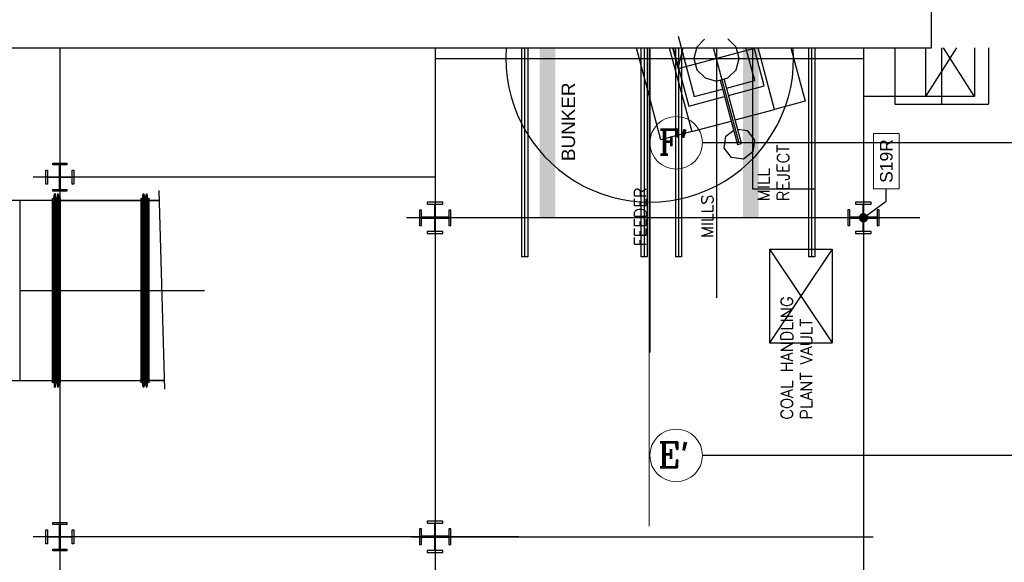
# Model space of a CAD drawing. Header units: inches. Extents: x 0 to 1544102, y -287698 to 23144100.
# Tile 33 of 256: x 37299 to 41235, y -136262 to -134093. Entities that reach past the tile are written whole.
import ezdxf
from ezdxf import colors
from ezdxf.entities.mleader import LeaderData, LeaderLine
from ezdxf.enums import TextEntityAlignment as Align
from ezdxf.math import Vec2, Vec3

# ---------------------------------------------------------------- set-up
doc = ezdxf.new("R2010")
doc.units = ezdxf.units.IN
doc.header["$LTSCALE"] = 1800
doc.header["$MEASUREMENT"] = 0
for name, pattern in [('CENTER', [2, 1.25, -0.25, 0.25, -0.25]), ('CENTER2', [1.125, 0.75, -0.125, 0.125, -0.125]), ('PHANTOM', [63.5, 31.75, -6.35, 6.35, -6.35, 6.35, -6.35])]:
    doc.linetypes.add(name, pattern=pattern)
doc.layers.get('0').update_dxf_attribs({"color": 253, "lineweight": 9})
for name, color, linetype in [('1_01_COAL_MILL_A', 7, 'Continuous'), ('1_01_FURNACE', 7, 'CENTER'), ('1_01_HOT_SA_TO_WINDBOX', 7, 'Continuous'), ('1_01_STEEL_TIER1', 7, 'Continuous'), ('1_COLD_PA_TO_APH', 7, 'Continuous'), ('4_01_HOT_PA_TO_MILLS', 7, 'Continuous'), ('CENTER', 10, 'CENTER'), ('Column-Tags', 252, 'Continuous'), ('DIM', 4, 'Continuous'), ('DIMTEXT', 132, 'Continuous'), ('DIMTEXT-CL', 132, 'CENTER'), ('FUEL-MILL-CL', 32, 'CENTER'), ('GRID', 251, 'CENTER'), ('STEEL-COLUMNS-CL', 252, 'CENTER'), ('TEXT', 3, 'Continuous')]:
    doc.layers.add(name, color=color, linetype=linetype)
doc.layers.add('Y Center---yog', color=3, linetype='CENTER2', lineweight=13)
doc.styles.add('ROMANC', font='ROMANC.SHX')
doc.styles.add('Squish', font='simplex.shx', dxfattribs={"width": 0.8})
doc.styles.get("Standard").update_dxf_attribs({"font": 'arial.ttf'})

# ---------------------------------------------------------------- blocks, each defined once
blk = doc.blocks.new('COLTAG')
at = {"transparency": 16777216}
blk.add_lwpolyline([(555, 1242), (2322, 1242), (2322, 424), (555, 424)], close=True, dxfattribs=at)
blk.add_attdef('COL', text='', height=400, dxfattribs=at).set_placement((1439, 833), align=Align.MIDDLE_CENTER)
blk = doc.blocks.new('_Dot')
at = {"color": 0, "linetype": 'ByBlock', "lineweight": -2}
blk.add_line((-0.5, 0), (-1, 0), dxfattribs=at)
at = {"color": 0, "linetype": 'ByBlock', "const_width": 0.5}
blk.add_lwpolyline([(-0.25, 0, 1), (0.25, 0, 1)], format="xyb", close=True, dxfattribs=at)

msp = doc.modelspace()

# ---------------------------------------------------------------- linework, layer by layer
at = {"color": 8}
for centre in [(39923.54, -134584.93), (39923.54, -134584.93), (39923.54, -135834.93), (39923.54, -135834.93)]:
    msp.add_circle(centre, 105.04, dxfattribs=at)
at = {"layer": '1_01_COAL_MILL_A', "color": 8}
for p, q in [((39931.53, -134159.05), (39996.24, -134400.53)), ((40037.36, -134170.9), (40006.14, -134202.13)), ((40163.11, -134202.13), (40129.94, -134168.95)), ((39862.92, -134573.1), (39764.38, -134205.33)), ((39895.86, -134205.33), (39985.59, -134540.23)), ((39911.58, -134205.33), (39974.14, -134438.8)), ((40006.14, -134202.13), (39994, -134247.44)), ((40175.25, -134247.44), (40163.11, -134202.13)), ((40237.72, -134335.83), (40202.75, -134205.33)), ((40275.99, -134357.92), (40235.1, -134205.33)), ((40316.78, -134451.49), (40250.82, -134205.33)), ((40382.3, -134205.33), (40439.46, -134418.62)), ((39994, -134247.44), (40006.14, -134292.75)), ((40163.11, -134292.75), (40175.25, -134247.44)), ((40006.14, -134292.75), (40039.31, -134325.92)), ((40129.94, -134325.92), (40163.11, -134292.75)), ((40039.31, -134325.92), (40084.62, -134338.06)), ((40084.62, -134338.06), (40129.94, -134325.92)), ((40099.63, -134334.04), (40168.86, -134592.39)), ((40184.25, -134588.27), (40115.03, -134329.92)), ((40124.72, -134366.1), (40237.72, -134335.83)), ((39996.24, -134400.53), (40109.33, -134370.23)), ((40132.81, -134396.29), (40275.99, -134357.92)), ((39974.14, -134438.8), (40117.42, -134400.41)), ((40439.46, -134418.62), (40316.78, -134451.49)), ((40158.94, -134493.79), (40316.78, -134451.49)), ((39985.59, -134540.23), (40143.54, -134497.91)), ((40122.38, -134559.09), (40153.53, -134535.19)), ((40168.93, -134531.1), (40207.75, -134536.22)), ((40207.75, -134536.22), (40236.88, -134574.17)), ((39985.59, -134540.23), (39862.92, -134573.1)), ((40116.13, -134606.52), (40122.38, -134559.09)), ((40236.88, -134574.17), (40230.63, -134621.59)), ((40145.25, -134644.47), (40116.13, -134606.52)), ((40168.86, -134592.39), (40184.25, -134588.27)), ((40192.68, -134650.71), (40145.25, -134644.47)), ((40230.63, -134621.59), (40192.68, -134650.71))]:
    msp.add_line(p, q, dxfattribs=at)
at = {"layer": '1_01_FURNACE', "color": 8}
msp.add_line((40984.83, -134205.33), (40984.83, -134430.66), dxfattribs=at)
at = {"layer": '1_01_HOT_SA_TO_WINDBOX', "color": 8}
for p, q in [((37430.04, -135544.37, 4128.13), (37430.04, -134806.62, 4128.13)), ((37430.04, -134806.62, 4128.13), (37430.42, -134806.62, 4128.13)), ((37430.04, -134806.62, 4128.13), (37430.04, -135544.37, 4128.13)), ((37430.42, -134806.62, 4128.13), (37430.04, -134806.62, 4128.13)), ((37430.04, -135544.37, 4128.13), (37430.04, -134806.62, 4128.13)), ((37430.04, -134806.62, 4128.13), (37430.42, -134806.62, 4128.13)), ((37430.04, -134806.62, 4128.13), (37430.04, -135544.37, 4128.13)), ((37430.42, -134806.62, 4128.13), (37430.04, -134806.62, 4128.13)), ((37430.42, -134806.62, 4128.13), (37430.42, -135544.37, 4128.13)), ((37430.42, -135544.37, 4128.13), (37430.42, -134806.62, 4128.13)), ((37430.42, -134806.62, 4128.13), (37430.42, -135544.37, 4128.13)), ((37430.42, -135544.37, 4128.13), (37430.42, -134806.62, 4128.13)), ((37434.17, -134816.12, 4128.13), (37438.54, -134789.12, 4128.13)), ((37438.54, -134789.12, 4128.13), (37434.17, -134816.12, 4128.13)), ((37434.17, -134816.12, 4128.13), (37438.54, -134789.12, 4128.13)), ((37438.54, -134789.12, 4128.13), (37434.17, -134816.12, 4128.13)), ((37440.42, -134789.12, 4128.13), (37438.54, -134789.12, 4128.13)), ((37438.54, -134789.12, 4128.13), (37438.54, -135561.87, 4128.13)), ((37438.54, -135561.87, 4128.13), (37438.54, -134789.12, 4128.13)), ((37440.42, -134789.12, 4128.13), (37438.54, -134789.12, 4128.13)), ((37440.42, -134789.12, 4128.13), (37438.54, -134789.12, 4128.13)), ((37438.54, -134789.12, 4128.13), (37438.54, -135561.87, 4128.13)), ((37438.54, -135561.87, 4128.13), (37438.54, -134789.12, 4128.13)), ((37440.42, -134789.12, 4128.13), (37438.54, -134789.12, 4128.13)), ((37444.79, -134816.12, 4128.13), (37440.42, -134789.12, 4128.13)), ((37440.42, -134789.12, 4128.13), (37440.42, -135561.87, 4128.13)), ((37444.79, -134816.12, 4128.13), (37440.42, -134789.12, 4128.13)), ((37440.42, -135561.87, 4128.13), (37440.42, -134789.12, 4128.13)), ((37444.79, -134816.12, 4128.13), (37440.42, -134789.12, 4128.13)), ((37440.42, -134789.12, 4128.13), (37440.42, -135561.87, 4128.13)), ((37444.79, -134816.12, 4128.13), (37440.42, -134789.12, 4128.13)), ((37440.42, -135561.87, 4128.13), (37440.42, -134789.12, 4128.13)), ((37451.04, -134789.12, 4128.13), (37446.67, -134816.12, 4128.13)), ((37446.67, -134816.12, 4128.13), (37451.04, -134789.12, 4128.13)), ((37451.04, -134789.12, 4128.13), (37446.67, -134816.12, 4128.13)), ((37446.67, -134816.12, 4128.13), (37451.04, -134789.12, 4128.13)), ((37452.92, -134789.12, 4128.13), (37451.04, -134789.12, 4128.13)), ((37451.04, -134789.12, 4128.13), (37451.04, -135561.87, 4128.13)), ((37451.04, -134789.12, 4128.13), (37452.92, -134789.12, 4128.13)), ((37451.04, -135561.87, 4128.13), (37451.04, -134789.12, 4128.13)), ((37452.92, -134789.12, 4128.13), (37451.04, -134789.12, 4128.13)), ((37451.04, -134789.12, 4128.13), (37451.04, -135561.87, 4128.13)), ((37451.04, -134789.12, 4128.13), (37452.92, -134789.12, 4128.13)), ((37451.04, -135561.87, 4128.13), (37451.04, -134789.12, 4128.13)), ((37457.29, -134816.12, 4128.13), (37452.92, -134789.12, 4128.13)), ((37452.92, -134789.12, 4128.13), (37452.92, -135561.87, 4128.13)), ((37452.92, -134789.12, 4128.13), (37452.92, -135561.87, 4128.13)), ((37452.92, -134789.12, 4128.13), (37457.29, -134816.12, 4128.13)), ((37457.29, -134816.12, 4128.13), (37452.92, -134789.12, 4128.13)), ((37452.92, -134789.12, 4128.13), (37452.92, -135561.87, 4128.13)), ((37452.92, -134789.12, 4128.13), (37452.92, -135561.87, 4128.13)), ((37452.92, -134789.12, 4128.13), (37457.29, -134816.12, 4128.13)), ((37460.92, -135544.37, 4128.13), (37460.92, -134806.62, 4128.13)), ((37460.92, -134806.62, 4128.13), (37461.29, -134806.62, 4128.13)), ((37460.92, -134806.62, 4128.13), (37460.92, -135544.37, 4128.13)), ((37461.29, -134806.62, 4128.13), (37460.92, -134806.62, 4128.13)), ((37460.92, -135544.37, 4128.13), (37460.92, -134806.62, 4128.13)), ((37460.92, -134806.62, 4128.13), (37461.29, -134806.62, 4128.13)), ((37460.92, -134806.62, 4128.13), (37460.92, -135544.37, 4128.13)), ((37461.29, -134806.62, 4128.13), (37460.92, -134806.62, 4128.13)), ((37461.29, -134806.62, 4128.13), (37461.29, -135544.37, 4128.13)), ((37461.29, -135544.37, 4128.13), (37461.29, -134806.62, 4128.13)), ((37461.29, -134806.62, 4128.13), (37461.29, -135544.37, 4128.13)), ((37461.29, -135544.37, 4128.13), (37461.29, -134806.62, 4128.13)), ((37784.79, -134806.62, 4128.13), (37784.79, -135544.37, 4128.13)), ((37785.17, -134806.62, 4128.13), (37784.79, -134806.62, 4128.13)), ((37784.79, -135544.37, 4128.13), (37784.79, -134806.62, 4128.13)), ((37784.79, -134806.62, 4128.13), (37785.17, -134806.62, 4128.13)), ((37784.79, -134806.62, 4128.13), (37784.79, -135544.37, 4128.13)), ((37785.17, -134806.62, 4128.13), (37784.79, -134806.62, 4128.13)), ((37784.79, -135544.37, 4128.13), (37784.79, -134806.62, 4128.13)), ((37784.79, -134806.62, 4128.13), (37785.17, -134806.62, 4128.13)), ((37785.17, -135544.37, 4128.13), (37785.17, -134806.62, 4128.13)), ((37785.17, -134806.62, 4128.13), (37785.17, -135544.37, 4128.13)), ((37785.17, -135544.37, 4128.13), (37785.17, -134806.62, 4128.13)), ((37785.17, -134806.62, 4128.13), (37785.17, -135544.37, 4128.13)), ((37788.92, -134816.12, 4128.13), (37793.29, -134789.12, 4128.13)), ((37788.92, -134816.12, 4128.13), (37793.29, -134789.12, 4128.13)), ((37788.92, -134816.12, 4128.13), (37793.29, -134789.12, 4128.13)), ((37788.92, -134816.12, 4128.13), (37793.29, -134789.12, 4128.13)), ((37793.29, -135561.87, 4128.13), (37793.29, -134789.12, 4128.13)), ((37793.29, -134789.12, 4128.13), (37795.17, -134789.12, 4128.13)), ((37793.29, -134789.12, 4128.13), (37793.29, -135561.87, 4128.13)), ((37793.29, -134789.12, 4128.13), (37795.17, -134789.12, 4128.13)), ((37793.29, -135561.87, 4128.13), (37793.29, -134789.12, 4128.13)), ((37793.29, -134789.12, 4128.13), (37795.17, -134789.12, 4128.13)), ((37793.29, -134789.12, 4128.13), (37793.29, -135561.87, 4128.13)), ((37793.29, -134789.12, 4128.13), (37795.17, -134789.12, 4128.13)), ((37795.17, -135561.87, 4128.13), (37795.17, -134789.12, 4128.13)), ((37795.17, -134789.12, 4128.13), (37799.54, -134816.12, 4128.13)), ((37795.17, -134789.12, 4128.13), (37799.54, -134816.12, 4128.13)), ((37795.17, -135561.87, 4128.13), (37795.17, -134789.12, 4128.13)), ((37795.17, -135561.87, 4128.13), (37795.17, -134789.12, 4128.13)), ((37795.17, -134789.12, 4128.13), (37799.54, -134816.12, 4128.13)), ((37795.17, -134789.12, 4128.13), (37799.54, -134816.12, 4128.13)), ((37795.17, -135561.87, 4128.13), (37795.17, -134789.12, 4128.13)), ((37801.42, -134816.12, 4128.13), (37805.79, -134789.12, 4128.13)), ((37801.42, -134816.12, 4128.13), (37805.79, -134789.12, 4128.13)), ((37801.42, -134816.12, 4128.13), (37805.79, -134789.12, 4128.13)), ((37801.42, -134816.12, 4128.13), (37805.79, -134789.12, 4128.13)), ((37805.79, -135561.87, 4128.13), (37805.79, -134789.12, 4128.13)), ((37805.79, -134789.12, 4128.13), (37807.67, -134789.12, 4128.13)), ((37805.79, -134789.12, 4128.13), (37807.67, -134789.12, 4128.13)), ((37805.79, -134789.12, 4128.13), (37805.79, -135561.87, 4128.13)), ((37805.79, -135561.87, 4128.13), (37805.79, -134789.12, 4128.13)), ((37805.79, -134789.12, 4128.13), (37807.67, -134789.12, 4128.13)), ((37805.79, -134789.12, 4128.13), (37807.67, -134789.12, 4128.13)), ((37805.79, -134789.12, 4128.13), (37805.79, -135561.87, 4128.13)), ((37807.67, -135561.87, 4128.13), (37807.67, -134789.12, 4128.13)), ((37807.67, -134789.12, 4128.13), (37812.04, -134816.12, 4128.13)), ((37807.67, -135561.87, 4128.13), (37807.67, -134789.12, 4128.13)), ((37807.67, -134789.12, 4128.13), (37812.04, -134816.12, 4128.13)), ((37807.67, -135561.87, 4128.13), (37807.67, -134789.12, 4128.13)), ((37807.67, -134789.12, 4128.13), (37812.04, -134816.12, 4128.13)), ((37807.67, -135561.87, 4128.13), (37807.67, -134789.12, 4128.13)), ((37807.67, -134789.12, 4128.13), (37812.04, -134816.12, 4128.13)), ((37815.67, -134806.62, 4128.13), (37815.67, -135544.37, 4128.13)), ((37816.04, -134806.62, 4128.13), (37815.67, -134806.62, 4128.13)), ((37815.67, -135544.37, 4128.13), (37815.67, -134806.62, 4128.13)), ((37815.67, -134806.62, 4128.13), (37816.04, -134806.62, 4128.13)), ((37815.67, -134806.62, 4128.13), (37815.67, -135544.37, 4128.13)), ((37816.04, -134806.62, 4128.13), (37815.67, -134806.62, 4128.13)), ((37815.67, -135544.37, 4128.13), (37815.67, -134806.62, 4128.13)), ((37815.67, -134806.62, 4128.13), (37816.04, -134806.62, 4128.13)), ((37816.04, -135544.37, 4128.13), (37816.04, -134806.62, 4128.13)), ((37816.04, -134806.62, 4128.13), (37816.04, -135544.37, 4128.13)), ((37816.04, -135544.37, 4128.13), (37816.04, -134806.62, 4128.13)), ((37816.04, -134806.62, 4128.13), (37816.04, -135544.37, 4128.13)), ((37430.04, -134816.12, 4128.13), (37179.54, -134816.12, 4128.13)), ((37430.04, -134816.12, 4128.13), (37299.42, -134816.12, 4128.13)), ((37299.42, -134816.12, 4128.13), (37299.42, -135534.87, 4128.13)), ((37299.42, -134816.12, 4128.13), (37299.42, -135534.87, 4128.13)), ((37430.04, -134816.12, 4128.13), (37299.42, -134816.12, 4128.13)), ((37430.04, -134816.12, 4128.13), (37299.42, -134816.12, 4128.13)), ((37299.42, -134816.12, 4128.13), (37299.42, -135534.87, 4128.13)), ((37299.42, -134816.12, 4128.13), (37299.42, -135534.87, 4128.13)), ((37430.04, -135534.87, 4128.13), (37430.04, -134816.12, 4128.13)), ((37430.04, -134816.12, 4128.13), (37430.04, -135534.87, 4128.13)), ((37430.04, -135534.87, 4128.13), (37430.04, -134816.12, 4128.13)), ((37430.04, -134816.12, 4128.13), (37430.04, -135534.87, 4128.13)), ((37430.42, -134816.12, 4128.13), (37430.42, -135534.87, 4128.13)), ((37434.17, -134816.12, 4128.13), (37430.42, -134816.12, 4128.13)), ((37430.42, -135534.87, 4128.13), (37430.42, -134816.12, 4128.13)), ((37430.42, -134816.12, 4128.13), (37434.17, -134816.12, 4128.13)), ((37430.42, -134816.12, 4128.13), (37430.42, -135534.87, 4128.13)), ((37434.17, -134816.12, 4128.13), (37430.42, -134816.12, 4128.13)), ((37430.42, -135534.87, 4128.13), (37430.42, -134816.12, 4128.13)), ((37430.42, -134816.12, 4128.13), (37434.17, -134816.12, 4128.13)), ((37434.17, -135534.87, 4128.13), (37434.17, -134816.12, 4128.13)), ((37434.17, -134816.12, 4128.13), (37434.17, -135534.87, 4128.13)), ((37434.17, -135534.87, 4128.13), (37434.17, -134816.12, 4128.13)), ((37434.17, -134816.12, 4128.13), (37434.17, -135534.87, 4128.13)), ((37444.79, -134816.12, 4128.13), (37444.79, -135534.87, 4128.13)), ((37446.67, -134816.12, 4128.13), (37444.79, -134816.12, 4128.13)), ((37446.67, -134816.12, 4128.13), (37444.79, -134816.12, 4128.13)), ((37444.79, -134816.12, 4128.13), (37444.79, -135534.87, 4128.13)), ((37444.79, -134816.12, 4128.13), (37444.79, -135534.87, 4128.13)), ((37446.67, -134816.12, 4128.13), (37444.79, -134816.12, 4128.13)), ((37446.67, -134816.12, 4128.13), (37444.79, -134816.12, 4128.13)), ((37444.79, -134816.12, 4128.13), (37444.79, -135534.87, 4128.13)), ((37446.67, -135534.87, 4128.13), (37446.67, -134816.12, 4128.13)), ((37446.67, -135534.87, 4128.13), (37446.67, -134816.12, 4128.13)), ((37446.67, -135534.87, 4128.13), (37446.67, -134816.12, 4128.13)), ((37446.67, -135534.87, 4128.13), (37446.67, -134816.12, 4128.13)), ((37457.29, -134816.12, 4128.13), (37457.29, -135534.87, 4128.13)), ((37460.92, -134816.12, 4128.13), (37457.29, -134816.12, 4128.13)), ((37457.29, -134816.12, 4128.13), (37460.92, -134816.12, 4128.13)), ((37457.29, -134816.12, 4128.13), (37457.29, -135534.87, 4128.13)), ((37457.29, -134816.12, 4128.13), (37457.29, -135534.87, 4128.13)), ((37460.92, -134816.12, 4128.13), (37457.29, -134816.12, 4128.13)), ((37457.29, -134816.12, 4128.13), (37460.92, -134816.12, 4128.13)), ((37457.29, -134816.12, 4128.13), (37457.29, -135534.87, 4128.13)), ((37460.92, -134816.12, 4128.13), (37460.92, -135534.87, 4128.13)), ((37460.92, -134816.12, 4128.13), (37460.92, -135534.87, 4128.13)), ((37460.92, -134816.12, 4128.13), (37460.92, -135534.87, 4128.13)), ((37460.92, -134816.12, 4128.13), (37460.92, -135534.87, 4128.13)), ((37461.29, -134816.12, 4128.13), (37784.79, -134816.12, 4128.13)), ((37461.29, -134816.12, 4128.13), (37461.29, -135534.87, 4128.13)), ((37461.29, -134816.12, 4128.13), (37461.29, -135534.87, 4128.13)), ((37784.79, -134816.12, 4128.13), (37461.29, -134816.12, 4128.13)), ((37461.29, -134816.12, 4128.13), (37784.79, -134816.12, 4128.13)), ((37461.29, -134816.12, 4128.13), (37461.29, -135534.87, 4128.13)), ((37461.29, -134816.12, 4128.13), (37461.29, -135534.87, 4128.13)), ((37784.79, -134816.12, 4128.13), (37461.29, -134816.12, 4128.13)), ((37597.29, -134816.12, 4128.13), (37672.29, -134816.12, 4128.13)), ((37597.29, -134816.12, 4128.13), (37672.29, -134816.12, 4128.13)), ((37784.79, -134816.12, 4128.13), (37784.79, -135534.87, 4128.13)), ((37784.79, -135534.87, 4128.13), (37784.79, -134816.12, 4128.13)), ((37784.79, -134816.12, 4128.13), (37784.79, -135534.87, 4128.13)), ((37784.79, -135534.87, 4128.13), (37784.79, -134816.12, 4128.13)), ((37785.17, -135534.87, 4128.13), (37785.17, -134816.12, 4128.13)), ((37788.92, -134816.12, 4128.13), (37785.17, -134816.12, 4128.13)), ((37785.17, -134816.12, 4128.13), (37785.17, -135534.87, 4128.13)), ((37788.92, -134816.12, 4128.13), (37785.17, -134816.12, 4128.13)), ((37785.17, -135534.87, 4128.13), (37785.17, -134816.12, 4128.13)), ((37788.92, -134816.12, 4128.13), (37785.17, -134816.12, 4128.13)), ((37785.17, -134816.12, 4128.13), (37785.17, -135534.87, 4128.13)), ((37788.92, -134816.12, 4128.13), (37785.17, -134816.12, 4128.13)), ((37788.92, -135534.87, 4128.13), (37788.92, -134816.12, 4128.13)), ((37788.92, -135534.87, 4128.13), (37788.92, -134816.12, 4128.13)), ((37788.92, -135534.87, 4128.13), (37788.92, -134816.12, 4128.13)), ((37788.92, -135534.87, 4128.13), (37788.92, -134816.12, 4128.13)), ((37799.54, -135534.87, 4128.13), (37799.54, -134816.12, 4128.13)), ((37799.54, -134816.12, 4128.13), (37801.42, -134816.12, 4128.13)), ((37799.54, -134816.12, 4128.13), (37801.42, -134816.12, 4128.13)), ((37799.54, -135534.87, 4128.13), (37799.54, -134816.12, 4128.13)), ((37799.54, -135534.87, 4128.13), (37799.54, -134816.12, 4128.13)), ((37799.54, -134816.12, 4128.13), (37801.42, -134816.12, 4128.13)), ((37799.54, -134816.12, 4128.13), (37801.42, -134816.12, 4128.13)), ((37799.54, -135534.87, 4128.13), (37799.54, -134816.12, 4128.13)), ((37801.42, -134816.12, 4128.13), (37801.42, -135534.87, 4128.13)), ((37801.42, -134816.12, 4128.13), (37801.42, -135534.87, 4128.13)), ((37801.42, -134816.12, 4128.13), (37801.42, -135534.87, 4128.13)), ((37801.42, -134816.12, 4128.13), (37801.42, -135534.87, 4128.13)), ((37812.04, -135534.87, 4128.13), (37812.04, -134816.12, 4128.13)), ((37812.04, -134816.12, 4128.13), (37815.67, -134816.12, 4128.13)), ((37812.04, -134816.12, 4128.13), (37815.67, -134816.12, 4128.13)), ((37812.04, -135534.87, 4128.13), (37812.04, -134816.12, 4128.13)), ((37812.04, -135534.87, 4128.13), (37812.04, -134816.12, 4128.13)), ((37812.04, -134816.12, 4128.13), (37815.67, -134816.12, 4128.13)), ((37812.04, -134816.12, 4128.13), (37815.67, -134816.12, 4128.13)), ((37812.04, -135534.87, 4128.13), (37812.04, -134816.12, 4128.13)), ((37815.67, -134816.12, 4128.13), (37815.67, -135534.87, 4128.13)), ((37815.67, -134816.12, 4128.13), (37815.67, -135534.87, 4128.13)), ((37815.67, -134816.12, 4128.13), (37815.67, -135534.87, 4128.13)), ((37815.67, -134816.12, 4128.13), (37815.67, -135534.87, 4128.13)), ((37816.04, -134816.12, 4128.13), (37857.56, -134816.12, 4128.13)), ((37857.56, -134816.12, 4128.13), (37816.04, -134816.12, 4128.13)), ((37816.04, -134816.12, 4128.13), (37816.04, -135534.87, 4128.13)), ((37816.04, -134816.12, 4128.13), (37816.04, -135534.87, 4128.13)), ((37857.56, -134816.12, 4128.13), (37816.04, -134816.12, 4128.13)), ((37816.04, -135534.87, 4128.13), (37816.04, -134816.12, 4128.13)), ((37816.04, -135534.87, 4128.13), (37816.04, -134816.12, 4128.13)), ((37816.04, -134816.12, 4128.13), (37857.56, -134816.12, 4128.13)), ((37299.42, -135175.5, 4128.13), (37430.04, -135175.5, 4128.13)), ((37299.42, -135175.5, 4128.13), (37430.04, -135175.5, 4128.13)), ((37461.29, -135175.5, 4128.13), (37430.04, -135175.5, 4128.13)), ((37461.29, -135175.5, 4128.13), (37430.04, -135175.5, 4128.13)), ((37461.29, -135175.5, 4128.13), (37784.79, -135175.5, 4128.13)), ((37461.29, -135175.5, 4128.13), (37784.79, -135175.5, 4128.13)), ((37816.04, -135175.5, 4128.13), (37784.79, -135175.5, 4128.13)), ((37816.04, -135175.5, 4128.13), (37784.79, -135175.5, 4128.13)), ((37816.04, -135175.5, 4128.13), (38037.92, -135175.5, 4128.13)), ((37816.04, -135175.5, 4128.13), (38037.92, -135175.5, 4128.13)), ((37179.54, -135534.87, 4128.13), (37430.04, -135534.87, 4128.13)), ((37299.42, -135534.87, 4128.13), (37430.04, -135534.87, 4128.13)), ((37299.42, -135534.87, 4128.13), (37430.04, -135534.87, 4128.13)), ((37299.42, -135534.87, 4128.13), (37430.04, -135534.87, 4128.13)), ((37430.42, -135544.37, 4128.13), (37430.04, -135544.37, 4128.13)), ((37430.04, -135544.37, 4128.13), (37430.42, -135544.37, 4128.13)), ((37430.42, -135544.37, 4128.13), (37430.04, -135544.37, 4128.13)), ((37430.04, -135544.37, 4128.13), (37430.42, -135544.37, 4128.13)), ((37430.42, -135534.87, 4128.13), (37434.17, -135534.87, 4128.13)), ((37434.17, -135534.87, 4128.13), (37430.42, -135534.87, 4128.13)), ((37430.42, -135534.87, 4128.13), (37434.17, -135534.87, 4128.13)), ((37434.17, -135534.87, 4128.13), (37430.42, -135534.87, 4128.13)), ((37434.17, -135534.87, 4128.13), (37438.54, -135561.87, 4128.13)), ((37434.17, -135534.87, 4128.13), (37438.54, -135561.87, 4128.13)), ((37434.17, -135534.87, 4128.13), (37438.54, -135561.87, 4128.13)), ((37434.17, -135534.87, 4128.13), (37438.54, -135561.87, 4128.13)), ((37438.54, -135561.87, 4128.13), (37440.42, -135561.87, 4128.13)), ((37438.54, -135561.87, 4128.13), (37440.42, -135561.87, 4128.13)), ((37438.54, -135561.87, 4128.13), (37440.42, -135561.87, 4128.13)), ((37438.54, -135561.87, 4128.13), (37440.42, -135561.87, 4128.13)), ((37440.42, -135561.87, 4128.13), (37444.79, -135534.87, 4128.13)), ((37440.42, -135561.87, 4128.13), (37444.79, -135534.87, 4128.13)), ((37440.42, -135561.87, 4128.13), (37444.79, -135534.87, 4128.13)), ((37440.42, -135561.87, 4128.13), (37444.79, -135534.87, 4128.13)), ((37444.79, -135534.87, 4128.13), (37446.67, -135534.87, 4128.13)), ((37444.79, -135534.87, 4128.13), (37446.67, -135534.87, 4128.13)), ((37444.79, -135534.87, 4128.13), (37446.67, -135534.87, 4128.13)), ((37444.79, -135534.87, 4128.13), (37446.67, -135534.87, 4128.13)), ((37446.67, -135534.87, 4128.13), (37451.04, -135561.87, 4128.13)), ((37451.04, -135561.87, 4128.13), (37446.67, -135534.87, 4128.13)), ((37446.67, -135534.87, 4128.13), (37451.04, -135561.87, 4128.13)), ((37451.04, -135561.87, 4128.13), (37446.67, -135534.87, 4128.13)), ((37451.04, -135561.87, 4128.13), (37452.92, -135561.87, 4128.13)), ((37452.92, -135561.87, 4128.13), (37451.04, -135561.87, 4128.13)), ((37451.04, -135561.87, 4128.13), (37452.92, -135561.87, 4128.13)), ((37452.92, -135561.87, 4128.13), (37451.04, -135561.87, 4128.13)), ((37452.92, -135561.87, 4128.13), (37457.29, -135534.87, 4128.13)), ((37457.29, -135534.87, 4128.13), (37452.92, -135561.87, 4128.13)), ((37452.92, -135561.87, 4128.13), (37457.29, -135534.87, 4128.13)), ((37457.29, -135534.87, 4128.13), (37452.92, -135561.87, 4128.13)), ((37457.29, -135534.87, 4128.13), (37460.92, -135534.87, 4128.13)), ((37460.92, -135534.87, 4128.13), (37457.29, -135534.87, 4128.13)), ((37457.29, -135534.87, 4128.13), (37460.92, -135534.87, 4128.13)), ((37460.92, -135534.87, 4128.13), (37457.29, -135534.87, 4128.13)), ((37461.29, -135544.37, 4128.13), (37460.92, -135544.37, 4128.13)), ((37460.92, -135544.37, 4128.13), (37461.29, -135544.37, 4128.13)), ((37461.29, -135544.37, 4128.13), (37460.92, -135544.37, 4128.13)), ((37460.92, -135544.37, 4128.13), (37461.29, -135544.37, 4128.13)), ((37461.29, -135534.87, 4128.13), (37784.79, -135534.87, 4128.13)), ((37461.29, -135534.87, 4128.13), (37784.79, -135534.87, 4128.13)), ((37461.29, -135534.87, 4128.13), (37784.79, -135534.87, 4128.13)), ((37461.29, -135534.87, 4128.13), (37784.79, -135534.87, 4128.13)), ((37879.07, -135534.87, 4128.13), (37778.54, -135534.87, 4128.13)), ((37784.79, -135544.37, 4128.13), (37785.17, -135544.37, 4128.13)), ((37785.17, -135544.37, 4128.13), (37784.79, -135544.37, 4128.13)), ((37784.79, -135544.37, 4128.13), (37785.17, -135544.37, 4128.13)), ((37785.17, -135544.37, 4128.13), (37784.79, -135544.37, 4128.13)), ((37785.17, -135534.87, 4128.13), (37788.92, -135534.87, 4128.13)), ((37785.17, -135534.87, 4128.13), (37788.92, -135534.87, 4128.13)), ((37785.17, -135534.87, 4128.13), (37788.92, -135534.87, 4128.13)), ((37785.17, -135534.87, 4128.13), (37788.92, -135534.87, 4128.13)), ((37788.92, -135534.87, 4128.13), (37793.29, -135561.87, 4128.13)), ((37793.29, -135561.87, 4128.13), (37788.92, -135534.87, 4128.13)), ((37788.92, -135534.87, 4128.13), (37793.29, -135561.87, 4128.13)), ((37793.29, -135561.87, 4128.13), (37788.92, -135534.87, 4128.13)), ((37795.17, -135561.87, 4128.13), (37793.29, -135561.87, 4128.13)), ((37795.17, -135561.87, 4128.13), (37793.29, -135561.87, 4128.13)), ((37795.17, -135561.87, 4128.13), (37793.29, -135561.87, 4128.13)), ((37795.17, -135561.87, 4128.13), (37793.29, -135561.87, 4128.13)), ((37799.54, -135534.87, 4128.13), (37795.17, -135561.87, 4128.13)), ((37799.54, -135534.87, 4128.13), (37795.17, -135561.87, 4128.13)), ((37799.54, -135534.87, 4128.13), (37795.17, -135561.87, 4128.13)), ((37799.54, -135534.87, 4128.13), (37795.17, -135561.87, 4128.13)), ((37801.42, -135534.87, 4128.13), (37799.54, -135534.87, 4128.13)), ((37801.42, -135534.87, 4128.13), (37799.54, -135534.87, 4128.13)), ((37801.42, -135534.87, 4128.13), (37799.54, -135534.87, 4128.13)), ((37801.42, -135534.87, 4128.13), (37799.54, -135534.87, 4128.13)), ((37805.79, -135561.87, 4128.13), (37801.42, -135534.87, 4128.13)), ((37801.42, -135534.87, 4128.13), (37805.79, -135561.87, 4128.13)), ((37805.79, -135561.87, 4128.13), (37801.42, -135534.87, 4128.13)), ((37801.42, -135534.87, 4128.13), (37805.79, -135561.87, 4128.13)), ((37807.67, -135561.87, 4128.13), (37805.79, -135561.87, 4128.13)), ((37805.79, -135561.87, 4128.13), (37807.67, -135561.87, 4128.13)), ((37807.67, -135561.87, 4128.13), (37805.79, -135561.87, 4128.13)), ((37805.79, -135561.87, 4128.13), (37807.67, -135561.87, 4128.13)), ((37812.04, -135534.87, 4128.13), (37807.67, -135561.87, 4128.13)), ((37807.67, -135561.87, 4128.13), (37812.04, -135534.87, 4128.13)), ((37812.04, -135534.87, 4128.13), (37807.67, -135561.87, 4128.13)), ((37807.67, -135561.87, 4128.13), (37812.04, -135534.87, 4128.13)), ((37815.67, -135534.87, 4128.13), (37812.04, -135534.87, 4128.13)), ((37812.04, -135534.87, 4128.13), (37815.67, -135534.87, 4128.13)), ((37815.67, -135534.87, 4128.13), (37812.04, -135534.87, 4128.13)), ((37812.04, -135534.87, 4128.13), (37815.67, -135534.87, 4128.13)), ((37815.67, -135544.37, 4128.13), (37816.04, -135544.37, 4128.13)), ((37816.04, -135544.37, 4128.13), (37815.67, -135544.37, 4128.13)), ((37815.67, -135544.37, 4128.13), (37816.04, -135544.37, 4128.13)), ((37816.04, -135544.37, 4128.13), (37815.67, -135544.37, 4128.13)), ((37879.07, -135534.87, 4128.13), (37816.04, -135534.87, 4128.13)), ((37816.04, -135534.87, 4128.13), (37879.07, -135534.87, 4128.13)), ((37879.07, -135534.87, 4128.13), (37816.04, -135534.87, 4128.13)), ((37879.07, -135534.87, 4128.13), (37816.04, -135534.87, 4128.13))]:
    msp.add_line(p, q, dxfattribs=at)
at = {"layer": '1_01_STEEL_TIER1', "color": 8}
for points in [[(37431.71, -134771.69), (37458.27, -134771.69), (37458.27, -134724), (37410.59, -134724), (37410.59, -134750.56), (37403.59, -134750.56), (37403.59, -134694.31), (37410.59, -134694.31), (37410.59, -134720.87), (37458.27, -134720.87), (37458.27, -134673.19), (37431.71, -134673.19), (37431.71, -134666.19), (37487.96, -134666.19), (37487.96, -134673.19), (37461.4, -134673.19), (37461.4, -134720.87), (37509.09, -134720.87), (37509.09, -134694.31), (37516.09, -134694.31), (37516.09, -134750.56), (37509.09, -134750.56), (37509.09, -134724), (37461.4, -134724), (37461.4, -134771.69), (37487.96, -134771.69), (37487.96, -134778.69), (37431.71, -134778.69)], [(37431.7, -136209.19), (37458.27, -136209.19), (37458.27, -136161.5), (37410.58, -136161.5), (37410.58, -136188.06), (37403.58, -136188.06), (37403.58, -136131.81), (37410.58, -136131.81), (37410.58, -136158.38), (37458.27, -136158.38), (37458.27, -136110.69), (37431.7, -136110.69), (37431.7, -136103.69), (37487.95, -136103.69), (37487.95, -136110.69), (37461.39, -136110.69), (37461.39, -136158.38), (37509.08, -136158.38), (37509.08, -136131.81), (37516.08, -136131.81), (37516.08, -136188.06), (37509.08, -136188.06), (37509.08, -136161.5), (37461.39, -136161.5), (37461.39, -136209.19), (37487.95, -136209.19), (37487.95, -136216.19), (37431.7, -136216.19)]]:
    msp.add_lwpolyline(points, close=True, dxfattribs=at)
for points in [[(39022.33, -134916.23), (39022.33, -134853.73), (39014.45, -134853.73), (39014.45, -134882.98), (38961.83, -134882.98), (38961.83, -134830.36), (38991.08, -134830.36), (38991.08, -134822.48), (38928.58, -134822.48), (38928.58, -134830.36), (38957.83, -134830.36), (38957.83, -134882.98), (38905.2, -134882.98), (38905.2, -134853.73), (38897.33, -134853.73), (38897.33, -134916.23), (38905.2, -134916.23), (38905.2, -134886.98), (38957.83, -134886.98), (38957.83, -134939.61), (38928.58, -134939.61), (38928.58, -134947.48), (38991.08, -134947.48), (38991.08, -134939.61), (38961.83, -134939.61), (38961.83, -134886.98), (39014.45, -134886.98), (39014.45, -134916.23), (39022.33, -134916.23)], [(40734.82, -134916.19), (40734.82, -134853.69), (40726.95, -134853.69), (40726.95, -134882.94), (40674.32, -134882.94), (40674.32, -134830.31), (40703.57, -134830.31), (40703.57, -134822.44), (40641.07, -134822.44), (40641.07, -134830.31), (40670.32, -134830.31), (40670.32, -134882.94), (40617.7, -134882.94), (40617.7, -134853.69), (40609.82, -134853.69), (40609.82, -134916.19), (40617.7, -134916.19), (40617.7, -134886.94), (40670.32, -134886.94), (40670.32, -134939.56), (40641.07, -134939.56), (40641.07, -134947.44), (40703.57, -134947.44), (40703.57, -134939.56), (40674.32, -134939.56), (40674.32, -134886.94), (40726.95, -134886.94), (40726.95, -134916.19), (40734.82, -134916.19)], [(39022.33, -136191.23), (39022.33, -136128.73), (39014.45, -136128.73), (39014.45, -136157.98), (38961.83, -136157.98), (38961.83, -136105.36), (38991.08, -136105.36), (38991.08, -136097.48), (38928.58, -136097.48), (38928.58, -136105.36), (38957.83, -136105.36), (38957.83, -136157.98), (38905.2, -136157.98), (38905.2, -136128.73), (38897.33, -136128.73), (38897.33, -136191.23), (38905.2, -136191.23), (38905.2, -136161.98), (38957.83, -136161.98), (38957.83, -136214.61), (38928.58, -136214.61), (38928.58, -136222.48), (38991.08, -136222.48), (38991.08, -136214.61), (38961.83, -136214.61), (38961.83, -136161.98), (39014.45, -136161.98), (39014.45, -136191.23), (39022.33, -136191.23)]]:
    msp.add_lwpolyline(points, dxfattribs=at)
at = {"layer": '1_COLD_PA_TO_APH', "color": 8}
for p, q in [((40797.33, -134205.33), (40797.33, -134430.66)), ((41172.33, -134205.33), (41172.33, -134430.66)), ((40946.45, -134399.41), (40672.33, -134399.41)), ((40297.33, -135009.94), (40547.33, -135009.94)), ((40297.33, -135009.94), (40297.33, -135384.94)), ((40547.33, -135009.94), (40547.33, -135384.94)), ((40297.33, -135384.94), (40547.33, -135384.94))]:
    msp.add_line(p, q, dxfattribs=at)
at = {"layer": '1_COLD_PA_TO_APH', "color": 8, "elevation": 4128.13}
msp.add_lwpolyline([(41116.45, -134205.33), (41116.45, -134399.41), (40921.45, -134399.41), (40921.45, -134205.33)], dxfattribs=at)
at = {"layer": '4_01_HOT_PA_TO_MILLS', "color": 8}
for p, q in [((40921.45, -134399.41, 4128.13), (41045.64, -134205.33, 4128.13)), ((41116.45, -134399.41, 4128.13), (40992.26, -134205.33, 4128.13))]:
    msp.add_line(p, q, dxfattribs=at)
at = {"layer": 'CENTER', "color": 8}
for p, q in [((39818.1, -134205.33), (39818.1, -135423.69)), ((40175.45, -134586.42), (40073.34, -134205.33)), ((40084.85, -134205.33), (40084.85, -135204.88)), ((38959.83, -134247.44), (40672.33, -134247.44))]:
    msp.add_line(p, q, dxfattribs=at)
at = {"layer": 'DIM'}
msp.add_lwpolyline([(29443.81, -134205.33), (40944.99, -134205.33), (40944.99, -131445.04), (45545.46, -136965.61), (45545.46, -134205.33), (57046.65, -134205.33)], dxfattribs=at)
at = {"layer": 'DIMTEXT', "color": 8}
for p, q in [((40228.58, -134205.33), (40228.58, -134768.67)), ((40478.58, -134205.33), (40478.58, -134768.67)), ((40797.33, -134430.66), (41172.33, -134430.66)), ((40228.58, -134768.67), (40478.58, -134768.67)), ((37880.11, -135569.94, 4128.13), (37856.36, -134776.19, 4128.13)), ((40297.33, -135009.94), (40547.33, -135384.94)), ((40547.33, -135009.94), (40297.33, -135384.94))]:
    msp.add_line(p, q, dxfattribs=at)
msp.add_arc((39818.1, -134247.28), 575.15, 175.8165, 4.1835, dxfattribs=at)
at = {"layer": 'DIMTEXT-CL', "color": 8}
for p, q in [((40672.33, -134865.56), (40672.33, -137894.98)), ((38862.33, -136159.94), (40711.65, -136159.94))]:
    msp.add_line(p, q, dxfattribs=at)
at = {"layer": 'FUEL-MILL-CL', "color": 8, "linetype": 'PHANTOM'}
for p, q in [((39908.97, -134205.33), (39931.28, -134288.58)), ((39931.28, -134288.58), (39952.09, -134205.33)), ((39931.28, -134288.58), (40237.97, -134206.41)), ((40236.92, -134205.33), (40237.97, -134206.41)), ((40237.97, -134206.41), (40237.68, -134205.33))]:
    msp.add_line(p, q, dxfattribs=at)
at = {"layer": 'GRID', "color": 8}
for p, q in [((45066.08, -134584.93), (40028.58, -134584.93)), ((45066.08, -135834.93), (40028.58, -135834.93))]:
    msp.add_line(p, q, dxfattribs=at)
at = {"layer": 'STEEL-COLUMNS-CL', "color": 8}
for p, q in [((37459.83, -134205.33), (37459.83, -137557.44)), ((38959.83, -134205.33), (38959.83, -137470.84)), ((39305.45, -134205.33, 163.58), (39305.45, -135041.19, -45.29)), ((39317.95, -134205.33, 163.58), (39317.95, -135041.19, -45.29)), ((39330.45, -134205.33, 163.58), (39330.45, -135041.19, -45.29)), ((39782.95, -134205.33, 163.58), (39782.95, -135041.19, -45.29)), ((39795.45, -134205.33, 163.58), (39795.45, -135041.19, -45.29)), ((39807.95, -134205.33, 163.58), (39807.95, -135041.19, -45.29)), ((39920.45, -134205.33, 163.58), (39920.45, -135041.19, -45.29)), ((39932.95, -134205.33, 163.58), (39932.95, -135041.19, -45.29)), ((39945.45, -134205.33, 163.58), (39945.45, -135041.19, -45.29)), ((40452.33, -134205.33, 163.58), (40452.33, -135041.19, -45.29)), ((40464.83, -134205.33, 163.58), (40464.83, -135041.19, -45.29)), ((40477.33, -134205.33, 163.58), (40477.33, -135041.19, -45.29)), ((40672.33, -134205.33, 163.58), (40672.33, -134859.94)), ((38959.83, -134722.44), (37353.58, -134722.44)), ((40897.19, -134884.95), (38845.05, -134884.94)), ((39330.45, -135041.19, -45.29), (39305.45, -135041.19)), ((39807.95, -135041.19, -45.29), (39782.95, -135041.19, 0)), ((39945.45, -135041.19, -45.29), (39920.45, -135041.19, 0)), ((40477.33, -135041.19, -45.29), (40452.33, -135041.19)), ((39294.69, -136159.94), (37353.58, -136159.94))]:
    msp.add_line(p, q, dxfattribs=at)
at = {"layer": 'Y Center---yog', "color": 8, "linetype": 'CENTER', "ltscale": 50}
msp.add_line((39816.08, -134205.33, 4128.13), (39816.08, -136117.56, 4128.13), dxfattribs=at)
at = {"layer": 'Y Center---yog', "color": 8, "ltscale": 5, "const_width": 62.5, "elevation": 267.99}
for points in [[(39409.82, -134884.94), (39409.82, -134205.33)], [(40222.32, -134884.94), (40222.32, -134205.33)]]:
    msp.add_lwpolyline(points, dxfattribs=at)

# ---------------------------------------------------------------- texts
at = {"layer": 'DIMTEXT', "color": 8}
msp.add_text('BUNKER', height=54, rotation=90, dxfattribs=at).set_placement((39519.4, -134658.23, 8256.25))
at = {"layer": 'DIMTEXT', "color": 8, "char_height": 46.875, "attachment_point": 7, "rotation": 90, "style": 'Squish'}
for s, insert, width in [('{\\W1;MILL REJECT}', (40374.84, -134817.95, 4128.13), 319.4572), ('{\\W1;FEEDER}', (39803.9, -134998.39), 319.4572), ('{\\W1;MILLS}', (40071.3, -134965, -8256.25), 243.6777), ('{\\W1;COAL HANDLING PLANT VAULT}', (40467.72, -135691.36), 573.1288)]:
    msp.add_mtext(s, dxfattribs=dict(at, insert=insert, width=width))
at = {"layer": 'TEXT', "color": 8, "style": 'ROMANC'}
for s, p in [("F'", (39852.33, -134631.94)), ("E'", (39850.62, -135881.94))]:
    msp.add_text(s, height=100, dxfattribs=at).set_placement(p)

# ---------------------------------------------------------------- leaders
at = {"layer": 'Column-Tags', "color": 8}
ml = msp.add_multileader_block('Standard', dxfattribs=at)
ml.set_content('COLTAG', color=8, scale=0.125)
ml.set_attribute('COL', 'S19R', width=0)
ml.set_leader_properties()
ml.set_arrow_properties(name='DOT')
ml.build(insert=Vec2(0, 0))
ml.multileader.update_dxf_attribs({"text_right_attachment_type": 6, "dogleg_length": 400, "arrow_head_size": 37.5})
ctx = ml.context
ctx.base_point, ctx.char_height, ctx.arrow_head_size, ctx.landing_gap_size, ctx.plane_origin, ctx.plane_x_axis, ctx.plane_y_axis = Vec3(40763.7, -134768.44), 0.0225, 37.5, 0.0112, Vec3(40674.33, -134882.89), Vec3(0, 1), Vec3(-1, 0)
ctx.right_attachment = 6
notes = []
notes.append((ctx, [(0, (1, 1, 0), (40763.7, -134818.44), (0, 1), 50, [(0, [(40672.34, -134884.89)], 0, [])])]))
ctx.block.insert, ctx.block.rotation = Vec3(40867.81, -134837.84), 1.5707963
for ctx, leaders in notes:
    for number, flags, end, landing, length, lines in leaders:
        leader = LeaderData()
        leader.index, (leader.has_last_leader_line, leader.has_dogleg_vector, leader.attachment_direction) = number, flags
        leader.last_leader_point, leader.dogleg_vector, leader.dogleg_length = Vec3(end), Vec3(landing), length
        for number, points, colour, breaks in lines:
            line = LeaderLine()
            line.index, line.vertices, line.color, line.breaks = number, Vec3.list(points), colors.encode_raw_color(colour), breaks
            leader.lines.append(line)
        ctx.leaders.append(leader)

doc.saveas('drawing.dxf')
